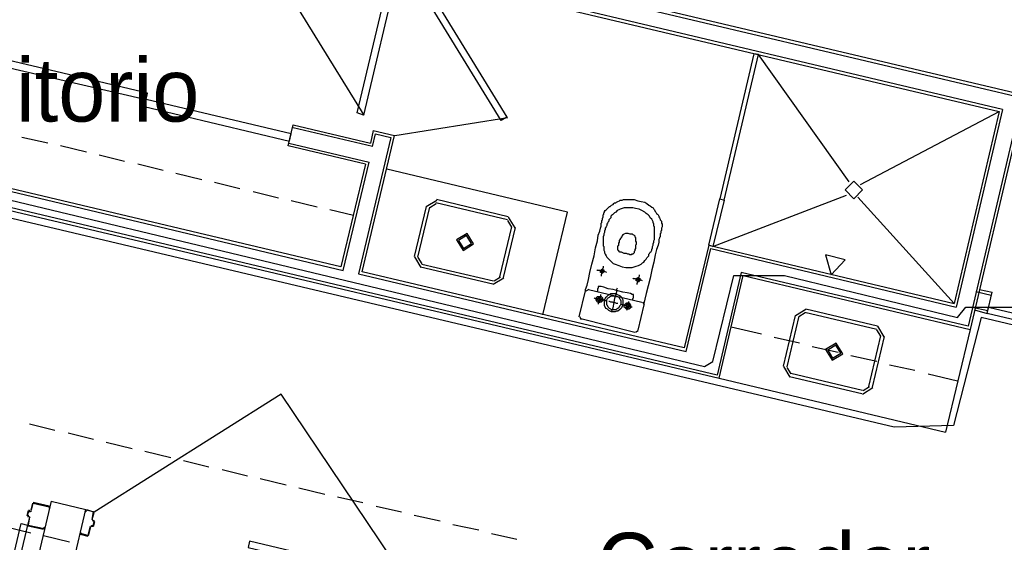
# Model space of a CAD drawing. Header units: feet. Extents: x -79 to 198, y -22 to 181.
# Tile 30 of 256: x 36 to 55, y 69 to 79. Entities that reach past the tile are written whole.
import ezdxf
from ezdxf.enums import TextEntityAlignment as Align

# ---------------------------------------------------------------- set-up
doc = ezdxf.new("R2010")
doc.units = ezdxf.units.FT
for name, color, linetype in [('A-AREA-COMUN', 252, 'CONTINUOUS'), ('A-AREA-UNIDAD', 30, 'CONTINUOUS'), ('A-LINEA', 7, 'CONTINUOUS'), ('A-LINEA-FINA', 9, 'CONTINUOUS'), ('A-NOMBRE-ESPACIO', 2, 'CONTINUOUS')]:
    doc.layers.add(name, color=color, linetype=linetype)

msp = doc.modelspace()

# ---------------------------------------------------------------- linework, layer by layer
at = {"layer": 'A-AREA-COMUN'}
msp.add_lwpolyline([(70.32, 70.6844), (68.08, 69.28), (65.76, 69.44), (65.408, 68.0533), (65.728, 70.4889), (65.2, 70.72), (54.528, 73.2444), (54, 71.2), (52.88, 71.1644), (33.92, 75.6444)], dxfattribs=at)
at = {"layer": 'A-AREA-UNIDAD'}
msp.add_lwpolyline([(34.72, 75.8044), (49.28, 72.32), (49.44, 72.4089), (49.84, 74.0444), (50.8, 74.0444), (54.08, 73.2444), (54.24, 73.44), (55.28, 73.44)], dxfattribs=at)
at = {"layer": 'A-LINEA'}
for p, q in [((40.7161, 80.4901), (42.821, 77.0805)), ((63.0267, 75.6444), (43.56, 80.2444)), ((43.6, 80.1778), (62.96, 75.6044)), ((54.9333, 77.1911), (44.0667, 79.7644)), ((44.1067, 79.6978), (54.8667, 77.1511)), ((50.2533, 78.1911), (50.2533, 78.1911)), ((52.0267, 75.8178), (50.3067, 78.2311)), ((52.24, 75.7644), (54.8667, 77.1511)), ((54.8667, 77.1511), (54.0133, 73.5111)), ((54.9333, 77.1911), (54.0533, 73.4444)), ((43.4077, 76.6939), (45.5484, 77.0402)), ((41.3867, 76.4978), (41.48, 76.8978)), ((41.48, 76.8978), (42.9467, 76.5511)), ((42.9867, 76.4844), (41.48, 76.8444)), ((43, 76.7911), (42.9467, 76.5511)), ((43, 76.7911), (43.4, 76.6978)), ((55.1467, 76.7644), (54.28, 73.0844)), ((36.8267, 76.5511), (36.3333, 76.6578)), ((43.3333, 76.6578), (42.72, 74.0711)), ((42.7867, 74.1111), (43.4, 76.6978)), ((42.9867, 76.4844), (43.04, 76.7244)), ((43.04, 76.7244), (43.3333, 76.6578)), ((55.1867, 76.6978), (54.32, 73.0178)), ((37.56, 76.3778), (37.0667, 76.4978)), ((42.8533, 76.1511), (41.3867, 76.4978)), ((41.4, 76.5511), (42.92, 76.1911)), ((42.3867, 74.2044), (33.96, 76.2044)), ((38.28, 76.2044), (37.8, 76.3244)), ((42.4267, 74.1378), (42.92, 76.1911)), ((33.8933, 76.1644), (42.4267, 74.1378)), ((39.0133, 76.0311), (38.5333, 76.1511)), ((42.8533, 76.1511), (42.3867, 74.2044)), ((46.68, 75.2444), (43.2533, 76.0578)), ((49.52, 72.1511), (33.8267, 75.8711)), ((39.7467, 75.8578), (39.2533, 75.9778)), ((33.8667, 75.8044), (49.56, 72.0978)), ((40.4667, 75.6844), (39.9867, 75.8044)), ((41.2, 75.5111), (40.72, 75.6311)), ((41.9333, 75.3378), (41.44, 75.4578)), ((44.205, 75.4666), (44.0045, 75.3428)), ((45.56, 75.1511), (44.2, 75.4844)), ((49.44, 74.5911), (51.9733, 75.5644)), ((54.0133, 73.5111), (52.1867, 75.5244)), ((42.6267, 75.1778), (42.1733, 75.2844)), ((44, 75.3511), (43.7733, 74.4044)), ((44.0667, 75.3378), (43.84, 74.3911)), ((44.1897, 75.4018), (44.0694, 75.3275)), ((45.5467, 75.0978), (44.1867, 75.4178)), ((45.624, 74.9614), (45.5497, 75.0818)), ((45.6889, 74.9461), (45.565, 75.1466)), ((46.2133, 73.2978), (46.68, 75.2444)), ((45.4, 74.0178), (45.6267, 74.9644)), ((45.4667, 74.0044), (45.6933, 74.9511)), ((49.36, 74.6178), (48.8933, 72.6711)), ((48.9333, 72.6044), (49.4, 74.5511)), ((49.36, 74.6178), (54.0133, 73.5111)), ((49.4, 74.5511), (54.0533, 73.4444)), ((49.4133, 74.6444), (49.4133, 74.6444)), ((43.7778, 74.3961), (43.9016, 74.1956)), ((43.8427, 74.3808), (43.917, 74.2605)), ((43.8933, 74.2044), (45.2667, 73.8844)), ((43.92, 74.2578), (45.28, 73.9378)), ((42.72, 74.0711), (48.9333, 72.6044)), ((48.8933, 72.6711), (42.7867, 74.1111)), ((45.275, 73.8756), (45.4755, 73.9994)), ((45.2903, 73.9405), (45.4106, 74.0148)), ((49.9733, 74.0978), (49.52, 72.1511)), ((49.56, 72.0978), (50.0133, 74.0444)), ((54.28, 73.0844), (49.9733, 74.0978)), ((50.0133, 74.0444), (54.32, 73.0178)), ((47.0841, 73.7765), (47.0279, 73.7419)), ((47.08, 73.7778), (48.0933, 73.5378)), ((54.4933, 73.7778), (54.7333, 73.7244)), ((46.9067, 73.2578), (47.0267, 73.7511)), ((54.4267, 73.7378), (54.72, 73.6711)), ((54.64, 73.3244), (54.7333, 73.7244)), ((48.1333, 73.4844), (48.0133, 73.0044)), ((48.1454, 73.4804), (48.1107, 73.5365)), ((51.205, 73.4), (51.0045, 73.2761)), ((52.56, 73.0844), (51.2, 73.4044)), ((54.36, 73.4444), (54.6533, 73.3778)), ((54.4, 73.3911), (54.64, 73.3244)), ((46.9079, 73.2619), (46.9426, 73.2057)), ((47.96, 72.9644), (46.9333, 73.2178)), ((51, 73.2844), (50.7733, 72.3244)), ((51.0667, 73.2711), (50.84, 72.3111)), ((51.1897, 73.3351), (51.0694, 73.2608)), ((52.5467, 73.0178), (51.1867, 73.3378)), ((49.7867, 73.0711), (50.36, 72.9378)), ((52.624, 72.8948), (52.5497, 73.0151)), ((52.6889, 72.8794), (52.565, 73.08)), ((54.32, 73.0178), (53.8533, 71.0711)), ((47.9693, 72.9657), (48.0254, 73.0004)), ((50.6, 72.8711), (51.08, 72.7644)), ((52.4, 71.9378), (52.6267, 72.8978)), ((52.4667, 71.9244), (52.6933, 72.8844)), ((51.32, 72.6978), (51.8133, 72.5911)), ((52.0533, 72.5244), (52.5467, 72.4178)), ((50.7778, 72.3161), (50.9016, 72.1156)), ((50.8427, 72.3008), (50.917, 72.1805)), ((52.7867, 72.3511), (53.2667, 72.2444)), ((49.56, 72.0978), (53.8533, 71.0711)), ((50.8933, 72.1244), (52.2667, 71.8044)), ((50.92, 72.1911), (52.28, 71.8711)), ((53.52, 72.1778), (54.08, 72.0444)), ((52.275, 71.7956), (52.4755, 71.9194)), ((52.2903, 71.8605), (52.4106, 71.9348)), ((36.48, 71.2311), (36.96, 71.1111)), ((37.2133, 71.0578), (37.6933, 70.9378)), ((37.9333, 70.8844), (38.4267, 70.7644)), ((38.6667, 70.7111), (39.16, 70.5911)), ((39.4, 70.5378), (39.88, 70.4178)), ((40.1333, 70.3644), (40.6133, 70.2444)), ((40.8533, 70.1911), (41.3467, 70.0711)), ((41.5867, 70.0178), (42.08, 69.8978)), ((42.32, 69.8444), (42.8, 69.7378)), ((36.8933, 69.7644), (34.6667, 60.3511)), ((36.5333, 69.7244), (36.5067, 69.5911)), ((36.8533, 69.6711), (36.5467, 69.7378)), ((36.5467, 69.7244), (36.5467, 69.7244)), ((36.8533, 69.6578), (36.8533, 69.6578)), ((36.8933, 69.7644), (37.5467, 69.6044)), ((43.0533, 69.6711), (43.5333, 69.5644)), ((35.32, 60.1911), (37.5467, 69.6044)), ((36.4533, 69.5778), (36.4267, 69.4844)), ((36.44, 69.4844), (36.44, 69.4844)), ((36.44, 69.4711), (36.4667, 69.4711)), ((36.4933, 69.5778), (36.4667, 69.5911)), ((36.4667, 69.5778), (36.4667, 69.5778)), ((36.4928, 69.4465), (36.4779, 69.4706)), ((36.4933, 69.5911), (36.4933, 69.5911)), ((36.4954, 69.565), (36.5195, 69.5798)), ((37.6667, 69.4178), (37.7067, 69.5511)), ((43.7733, 69.4978), (44.2667, 69.3911)), ((36.0133, 69.2844), (36.5067, 69.1644)), ((36.48, 69.4578), (36.44, 69.3111)), ((36.4533, 69.3111), (36.4533, 69.3111)), ((36.4533, 69.2978), (36.7467, 69.2311)), ((36.4667, 69.4578), (36.4667, 69.4578)), ((37.6, 69.1111), (37.64, 69.2844)), ((37.6646, 69.2972), (37.6405, 69.2824)), ((37.6672, 69.4157), (37.6821, 69.3916)), ((37.68, 69.4178), (37.68, 69.4178)), ((37.68, 69.2978), (37.68, 69.2978)), ((37.6933, 69.2844), (37.72, 69.3778)), ((44.5067, 69.3244), (45, 69.2178)), ((36.7467, 69.1111), (37.24, 68.9911)), ((37.44, 69.1378), (37.5867, 69.0978)), ((37.4533, 69.1511), (37.4533, 69.1511)), ((37.5867, 69.1111), (37.5867, 69.1111)), ((45.24, 69.1511), (45.72, 69.0444))]:
    msp.add_line(p, q, dxfattribs=at)
for points in [[(43.4667, 79.8444), (42.8133, 77.0844), (42.6933, 77.1244), (43.3467, 79.8711), (43.4667, 79.8444)], [(44.0533, 79.4578), (45.5333, 77.0444), (45.4267, 76.9778), (43.9467, 79.3911), (44.0533, 79.4578)], [(49.6533, 75.4711), (50.3067, 78.2311), (50.2133, 78.2444), (49.5733, 75.4978), (49.6533, 75.4711)], [(38.72, 77.4978), (35.96, 78.1511), (35.9333, 78.0178), (38.6933, 77.3778), (38.72, 77.4978)], [(38.6533, 77.2444), (41.4133, 76.5911), (41.44, 76.7244), (38.6933, 77.3778), (38.6533, 77.2444)], [(52.28, 75.6644), (52.1133, 75.8311), (51.9467, 75.6644), (52.1133, 75.4978), (52.28, 75.6644)], [(47.0267, 73.7511), (47.0267, 73.7778), (47.0533, 73.8578), (47.08, 73.9644), (47.1067, 74.0978), (47.1467, 74.2578), (47.1867, 74.4178), (47.2133, 74.5644), (47.2533, 74.6978), (47.2667, 74.8044), (47.2933, 74.8844), (47.3067, 74.9378), (47.32, 74.9778), (47.32, 75.0044), (47.32, 75.0311), (47.3333, 75.0444), (47.3333, 75.0578), (47.3333, 75.0711), (47.3333, 75.0844), (47.3467, 75.0978), (47.3467, 75.1111), (47.3467, 75.1244), (47.36, 75.1511), (47.36, 75.1644), (47.36, 75.1778), (47.36, 75.1911), (47.3733, 75.2044), (47.3733, 75.2178), (47.3733, 75.2311), (47.3867, 75.2444), (47.3867, 75.2578), (47.4, 75.2711), (47.4133, 75.2844), (47.4267, 75.2978), (47.44, 75.3111), (47.4533, 75.3244), (47.4667, 75.3378), (47.48, 75.3511), (47.4933, 75.3511), (47.5067, 75.3644), (47.52, 75.3778), (47.5467, 75.3911), (47.56, 75.4044), (47.5733, 75.4178), (47.6, 75.4178), (47.6133, 75.4311), (47.64, 75.4444), (47.6667, 75.4578), (47.68, 75.4711), (47.72, 75.4711), (47.7467, 75.4844), (47.7867, 75.4844), (47.8267, 75.4844), (47.88, 75.4844), (47.9467, 75.4844), (48.0133, 75.4578), (48.08, 75.4444), (48.1467, 75.4311), (48.1867, 75.4044), (48.2267, 75.3778), (48.2533, 75.3644), (48.28, 75.3378), (48.3067, 75.3244), (48.32, 75.2978), (48.3333, 75.2844), (48.3467, 75.2578), (48.36, 75.2444), (48.3733, 75.2178), (48.3867, 75.2044), (48.4, 75.1911), (48.4133, 75.1644), (48.4133, 75.1511), (48.4267, 75.1378), (48.44, 75.1111), (48.44, 75.0978), (48.4533, 75.0844), (48.4667, 75.0711), (48.4667, 75.0444), (48.4667, 75.0311), (48.48, 75.0178), (48.48, 75.0044), (48.48, 74.9911), (48.48, 74.9778), (48.48, 74.9644), (48.4667, 74.9378), (48.4667, 74.9244), (48.4667, 74.9111), (48.4667, 74.8978), (48.4533, 74.8844), (48.4533, 74.8711), (48.4533, 74.8578), (48.4533, 74.8444), (48.44, 74.8311), (48.44, 74.8178), (48.44, 74.8044), (48.44, 74.7911), (48.44, 74.7778), (48.4267, 74.7644), (48.4267, 74.7511), (48.4133, 74.7244), (48.4133, 74.6711), (48.4, 74.6178), (48.3733, 74.5378), (48.3467, 74.4311), (48.32, 74.2978), (48.28, 74.1511), (48.2533, 73.9911), (48.2133, 73.8444), (48.1733, 73.6978), (48.1467, 73.5911), (48.1333, 73.5111), (48.1333, 73.4844)], [(49.6533, 75.4711), (49.44, 74.5911), (49.36, 74.6178), (49.5733, 75.4978), (49.6533, 75.4711)], [(49.6, 75.4444), (49.6, 75.4444), (49.6, 75.4444)], [(49.6133, 75.5244), (49.6133, 75.5244), (49.6133, 75.5244)], [(47.72, 74.2044), (47.7867, 74.1911), (47.8533, 74.1911), (47.9067, 74.1911), (47.9467, 74.2044), (47.9867, 74.2178), (48.0267, 74.2311), (48.0533, 74.2444), (48.08, 74.2578), (48.1067, 74.2844), (48.1333, 74.2978), (48.1467, 74.3244), (48.16, 74.3378), (48.1733, 74.3511), (48.1867, 74.3778), (48.2, 74.3911), (48.2133, 74.4044), (48.2267, 74.4178), (48.2267, 74.4444), (48.24, 74.4578), (48.2533, 74.4844), (48.2667, 74.4978), (48.28, 74.5244), (48.28, 74.5378), (48.2933, 74.5644), (48.2933, 74.5911), (48.3067, 74.6178), (48.3067, 74.6444), (48.32, 74.6711), (48.32, 74.6978), (48.3333, 74.7244), (48.3333, 74.7511), (48.3333, 74.7778), (48.3333, 74.8044), (48.3333, 74.8311), (48.3333, 74.8444), (48.3333, 74.8711), (48.3333, 74.8844), (48.3333, 74.9111), (48.3333, 74.9244), (48.3333, 74.9511), (48.3333, 74.9644), (48.32, 74.9778), (48.32, 75.0044), (48.32, 75.0178), (48.3067, 75.0444), (48.3067, 75.0578), (48.2933, 75.0844), (48.28, 75.1111), (48.2533, 75.1378), (48.24, 75.1644), (48.2133, 75.1911), (48.1733, 75.2178), (48.1467, 75.2444), (48.0933, 75.2711), (48.04, 75.2978), (47.9733, 75.3111), (47.92, 75.3244), (47.8533, 75.3244), (47.8, 75.3244), (47.76, 75.3244), (47.72, 75.3111), (47.68, 75.2978), (47.6533, 75.2844), (47.6267, 75.2711), (47.6, 75.2444), (47.5733, 75.2311), (47.56, 75.2178), (47.5467, 75.2044), (47.5333, 75.1911), (47.52, 75.1778), (47.5067, 75.1644), (47.5067, 75.1378), (47.4933, 75.1244), (47.48, 75.1111), (47.4667, 75.0978), (47.4667, 75.0711), (47.4533, 75.0578), (47.44, 75.0311), (47.4267, 75.0178), (47.4267, 74.9911), (47.4133, 74.9644), (47.4, 74.9378), (47.4, 74.9111), (47.3867, 74.8844), (47.3867, 74.8578), (47.3733, 74.8311), (47.3733, 74.8044), (47.36, 74.7778), (47.36, 74.7644), (47.36, 74.7378), (47.36, 74.7111), (47.36, 74.6844), (47.36, 74.6711), (47.36, 74.6444), (47.36, 74.6311), (47.36, 74.6044), (47.3733, 74.5911), (47.3733, 74.5644), (47.3733, 74.5511), (47.3733, 74.5244), (47.3867, 74.4978), (47.3867, 74.4711), (47.4, 74.4444), (47.4133, 74.4178), (47.4267, 74.3911), (47.4533, 74.3644), (47.48, 74.3378), (47.5067, 74.3111), (47.5467, 74.2711), (47.5867, 74.2578), (47.6533, 74.2311), (47.72, 74.2044)], [(44.9022, 74.6394), (44.7784, 74.84), (44.5778, 74.7161), (44.7016, 74.5156), (44.9022, 74.6394)], [(44.8633, 74.6486), (44.7692, 74.801), (44.6167, 74.7069), (44.7108, 74.5545), (44.8633, 74.6486)], [(47.68, 74.4844), (47.6667, 74.4844), (47.6667, 74.4978), (47.6533, 74.4978), (47.6533, 74.5111), (47.64, 74.5244), (47.64, 74.5378), (47.64, 74.5511), (47.64, 74.5644), (47.64, 74.5778), (47.64, 74.5911), (47.64, 74.6044), (47.6533, 74.6178), (47.6533, 74.6311), (47.6533, 74.6444), (47.6533, 74.6578), (47.6667, 74.6711), (47.6667, 74.6844), (47.6667, 74.6978), (47.6667, 74.7111), (47.68, 74.7244), (47.68, 74.7378), (47.6933, 74.7378), (47.6933, 74.7511), (47.7067, 74.7644), (47.7067, 74.7778), (47.72, 74.7778), (47.72, 74.7911), (47.7333, 74.8044), (47.7333, 74.8178), (47.7467, 74.8178), (47.76, 74.8311), (47.7867, 74.8444), (47.8, 74.8444), (47.8267, 74.8444), (47.8667, 74.8311), (47.9067, 74.8311), (47.92, 74.8178), (47.9467, 74.8044), (47.96, 74.7911), (47.96, 74.7778), (47.9733, 74.7644), (47.9733, 74.7378), (47.9733, 74.7244), (47.9733, 74.7111), (47.9733, 74.6978), (47.9733, 74.6844), (47.9867, 74.6844), (47.9867, 74.6711), (47.9867, 74.6578), (47.9867, 74.6444), (47.9867, 74.6311), (47.9733, 74.6178), (47.9733, 74.6044), (47.9733, 74.5911), (47.9733, 74.5778), (47.9733, 74.5511), (47.96, 74.5378), (47.96, 74.5244), (47.96, 74.5111), (47.9467, 74.4978), (47.9467, 74.4844), (47.9467, 74.4711), (47.9333, 74.4578), (47.92, 74.4444), (47.9067, 74.4444), (47.8933, 74.4444), (47.8933, 74.4311), (47.88, 74.4311), (47.8667, 74.4311), (47.8533, 74.4444), (47.8267, 74.4444), (47.8, 74.4578), (47.76, 74.4578), (47.7333, 74.4711), (47.7067, 74.4844), (47.68, 74.4844)], [(47.4267, 74.0978), (47.4, 74.1111), (47.3733, 74.1111), (47.3467, 74.1244), (47.32, 74.1244), (47.2933, 74.1378), (47.2667, 74.1378), (47.2533, 74.1378), (47.24, 74.1511)], [(47.3467, 74.1644), (47.36, 74.1511), (47.3733, 74.1511), (47.3733, 74.1378), (47.3733, 74.1244), (47.3733, 74.1111), (47.36, 74.0978), (47.3467, 74.0844), (47.3333, 74.0844), (47.32, 74.0978), (47.3067, 74.0978), (47.3067, 74.1111), (47.3067, 74.1244), (47.3067, 74.1378), (47.32, 74.1511), (47.3333, 74.1511), (47.3333, 74.1644), (47.3467, 74.1644)], [(47.36, 74.2178), (47.36, 74.1911), (47.3467, 74.1644), (47.3467, 74.1378), (47.3333, 74.1111), (47.3333, 74.0844), (47.32, 74.0578), (47.32, 74.0444), (47.32, 74.0311)], [(48.1067, 73.9378), (48.08, 73.9511), (48.0533, 73.9511), (48.0267, 73.9644), (48, 73.9644), (47.9733, 73.9778), (47.9467, 73.9778), (47.9333, 73.9778), (47.92, 73.9911)], [(48.0267, 74.0044), (48.04, 73.9911), (48.0533, 73.9911), (48.0533, 73.9778), (48.0533, 73.9644), (48.0533, 73.9511), (48.0533, 73.9378), (48.04, 73.9378), (48.0267, 73.9244), (48.0133, 73.9244), (48, 73.9378), (47.9867, 73.9378), (47.9867, 73.9511), (47.9867, 73.9644), (47.9867, 73.9778), (48, 73.9911), (48.0133, 73.9911), (48.0133, 74.0044), (48.0267, 74.0044)], [(48.04, 74.0578), (48.04, 74.0311), (48.0267, 74.0044), (48.0267, 73.9778), (48.0133, 73.9511), (48.0133, 73.9244), (48, 73.8978), (48, 73.8844), (48, 73.8711)], [(47.92, 73.5778), (47.92, 73.5911), (47.92, 73.6044), (47.9333, 73.6178), (47.9333, 73.6311), (47.9333, 73.6444), (47.9333, 73.6578), (47.9333, 73.6711), (47.9333, 73.6844), (47.92, 73.6844), (47.9067, 73.6844), (47.88, 73.6978), (47.8133, 73.7111), (47.7333, 73.7244), (47.64, 73.7511), (47.5467, 73.7778), (47.4533, 73.7911), (47.3733, 73.8178), (47.32, 73.8311), (47.2933, 73.8311), (47.28, 73.8311), (47.2667, 73.8311), (47.2667, 73.8178), (47.2667, 73.8044), (47.2533, 73.7911), (47.2533, 73.7778), (47.2533, 73.7644), (47.2533, 73.7511), (47.2533, 73.7378)], [(47.6267, 73.8044), (47.6133, 73.7778), (47.6133, 73.7378), (47.6, 73.6844), (47.5733, 73.6044), (47.56, 73.5378), (47.5467, 73.4578), (47.5333, 73.4044), (47.52, 73.3644), (47.52, 73.3511)], [(47.4133, 73.5644), (47.3867, 73.5644), (47.36, 73.5778), (47.32, 73.5778), (47.28, 73.5911), (47.2533, 73.6044), (47.2267, 73.6044), (47.2, 73.6044), (47.1867, 73.6178)], [(47.3067, 73.6444), (47.32, 73.6444), (47.3333, 73.6311), (47.3467, 73.6178), (47.3467, 73.6044), (47.3467, 73.5911), (47.3467, 73.5778), (47.3467, 73.5644), (47.3333, 73.5511), (47.32, 73.5378), (47.3067, 73.5378), (47.2933, 73.5378), (47.28, 73.5244), (47.28, 73.5378), (47.2667, 73.5378), (47.2533, 73.5378), (47.2533, 73.5511), (47.24, 73.5511), (47.24, 73.5644), (47.2267, 73.5778), (47.2267, 73.5911), (47.2267, 73.6044), (47.24, 73.6178), (47.24, 73.6311), (47.2533, 73.6444), (47.2667, 73.6444), (47.28, 73.6444), (47.2933, 73.6444), (47.3067, 73.6444)], [(47.2933, 73.6178), (47.3067, 73.6178), (47.32, 73.6044), (47.32, 73.5911), (47.32, 73.5778), (47.3067, 73.5644), (47.2933, 73.5644), (47.28, 73.5644), (47.2667, 73.5644), (47.2667, 73.5778), (47.2533, 73.5778), (47.2533, 73.5911), (47.2533, 73.6044), (47.2667, 73.6044), (47.2667, 73.6178), (47.28, 73.6178), (47.2933, 73.6178)], [(47.3067, 73.6844), (47.3067, 73.6578), (47.2933, 73.6311), (47.2933, 73.6044), (47.28, 73.5778), (47.28, 73.5511), (47.2667, 73.5244), (47.2667, 73.5111), (47.2667, 73.4978)], [(47.6, 73.6978), (47.6267, 73.6844), (47.6533, 73.6711), (47.68, 73.6578), (47.7067, 73.6311), (47.72, 73.6044), (47.7333, 73.5778), (47.7333, 73.5511), (47.7333, 73.5244), (47.7333, 73.4844), (47.72, 73.4578), (47.7067, 73.4311), (47.68, 73.4044), (47.6667, 73.3911), (47.64, 73.3644), (47.6133, 73.3644), (47.5867, 73.3511), (47.5467, 73.3511), (47.52, 73.3511), (47.4933, 73.3644), (47.4667, 73.3778), (47.44, 73.4044), (47.4133, 73.4178), (47.4, 73.4444), (47.3867, 73.4711), (47.3867, 73.5111), (47.3867, 73.5378), (47.3867, 73.5644), (47.4, 73.6044), (47.4133, 73.6311), (47.4267, 73.6444), (47.4533, 73.6711), (47.48, 73.6844), (47.5067, 73.6978), (47.5333, 73.6978), (47.5733, 73.6978), (47.6, 73.6978)], [(47.5867, 73.6578), (47.6133, 73.6444), (47.6267, 73.6444), (47.6533, 73.6311), (47.6667, 73.6044), (47.68, 73.5911), (47.6933, 73.5644), (47.6933, 73.5378), (47.6933, 73.5244), (47.6933, 73.4978), (47.68, 73.4711), (47.6667, 73.4578), (47.6533, 73.4311), (47.64, 73.4178), (47.6133, 73.4044), (47.6, 73.3911), (47.5733, 73.3911), (47.5467, 73.3911), (47.52, 73.3911), (47.5067, 73.4044), (47.48, 73.4178), (47.4667, 73.4311), (47.4533, 73.4444), (47.44, 73.4711), (47.4267, 73.4844), (47.4267, 73.5111), (47.4267, 73.5378), (47.4267, 73.5644), (47.4267, 73.5778), (47.44, 73.6044), (47.4533, 73.6178), (47.48, 73.6311), (47.4933, 73.6444), (47.52, 73.6578), (47.5467, 73.6578), (47.56, 73.6578), (47.5867, 73.6578)], [(47.64, 73.5111), (47.6267, 73.5111), (47.6133, 73.5111), (47.5867, 73.5244), (47.56, 73.5244), (47.5333, 73.5378), (47.5067, 73.5378), (47.48, 73.5511), (47.4667, 73.5511)], [(47.9067, 73.4444), (47.88, 73.4444), (47.8533, 73.4578), (47.8133, 73.4578), (47.7867, 73.4711), (47.7467, 73.4844), (47.72, 73.4844), (47.6933, 73.4978)], [(47.84, 73.5244), (47.8533, 73.5244), (47.8533, 73.5111), (47.8667, 73.5111), (47.8667, 73.4978), (47.88, 73.4844), (47.88, 73.4711), (47.88, 73.4578), (47.88, 73.4444), (47.88, 73.4311), (47.8667, 73.4178), (47.8533, 73.4178), (47.8533, 73.4044), (47.84, 73.4044), (47.8267, 73.4044), (47.8133, 73.4044), (47.8, 73.4044), (47.7867, 73.4178), (47.7733, 73.4311), (47.76, 73.4444), (47.76, 73.4578), (47.76, 73.4711), (47.7733, 73.4844), (47.7733, 73.4978), (47.7867, 73.5111), (47.8, 73.5111), (47.8, 73.5244), (47.8133, 73.5244), (47.8267, 73.5244), (47.84, 73.5244)], [(47.8267, 73.4978), (47.84, 73.4978), (47.84, 73.4844), (47.8533, 73.4844), (47.8533, 73.4711), (47.8533, 73.4578), (47.8533, 73.4444), (47.84, 73.4444), (47.84, 73.4311), (47.8267, 73.4311), (47.8133, 73.4311), (47.8, 73.4311), (47.8, 73.4444), (47.8, 73.4578), (47.7867, 73.4578), (47.7867, 73.4711), (47.8, 73.4711), (47.8, 73.4844), (47.8133, 73.4978), (47.8267, 73.4978)], [(47.84, 73.5511), (47.84, 73.5378), (47.84, 73.5111), (47.8267, 73.4844), (47.8267, 73.4578), (47.8133, 73.4178), (47.8133, 73.4044), (47.8, 73.3778)], [(54.6667, 73.4444), (57.2667, 72.8311), (57.24, 72.7111), (54.64, 73.3244), (54.6667, 73.4444)], [(51.9022, 72.5594), (51.7784, 72.76), (51.5778, 72.6361), (51.7016, 72.4356), (51.9022, 72.5594)], [(51.8633, 72.5686), (51.7692, 72.721), (51.6167, 72.6269), (51.7108, 72.4745), (51.8633, 72.5686)], [(43.5895, 68.318), (41.2541, 71.7933), (37.7074, 69.5536)], [(36.52, 69.5911), (36.5467, 69.7244), (36.8533, 69.6578), (36.8533, 69.6311), (36.8667, 69.6578)], [(36.4667, 69.4844), (36.44, 69.4844), (36.4667, 69.5778), (36.4933, 69.5644)], [(37.6667, 69.4178), (37.6933, 69.5644), (37.5467, 69.5911), (37.5467, 69.5644), (37.5333, 69.5644), (37.5467, 69.5911), (37.5467, 69.5911)], [(37.56, 69.6044), (37.6933, 69.5644), (37.6933, 69.5644)], [(36.44, 69.3111), (35.7467, 66.3911), (35.6267, 66.4178), (36.32, 69.3378), (36.44, 69.3111)], [(36.48, 69.4578), (36.4533, 69.3111), (36.76, 69.2444), (36.76, 69.2711), (36.7733, 69.2578), (36.76, 69.2444), (36.76, 69.2444)], [(37.6267, 69.2844), (37.5867, 69.1111), (37.4533, 69.1511), (37.4533, 69.1778), (37.44, 69.1778), (37.44, 69.1511)], [(37.68, 69.3911), (37.7067, 69.3911), (37.68, 69.2978), (37.6533, 69.2978)], [(37.68, 69.2844), (37.6533, 69.2844), (37.6533, 69.2844)], [(37.68, 69.4044), (37.7067, 69.3911), (37.7067, 69.3911)], [(40.6267, 68.8844), (43.5467, 68.1911), (43.5733, 68.3111), (40.6533, 69.0044), (40.6267, 68.8844)]]:
    msp.add_lwpolyline(points, dxfattribs=at)
at = {"layer": 'A-LINEA-FINA'}
msp.add_lwpolyline([(51.9467, 74.3378), (51.5733, 74.4311), (51.68, 74.0578), (51.9467, 74.3378), (51.9467, 74.3378)], dxfattribs=at)

# ---------------------------------------------------------------- texts
at = {"layer": 'A-NOMBRE-ESPACIO'}
for s, p in [('Dormitorio', (36, 76.96)), ('Corredor', (50.4, 67.9644))]:
    msp.add_text(s, height=1.2, dxfattribs=at).set_placement(p, align=Align.CENTER)

doc.saveas('drawing.dxf')
